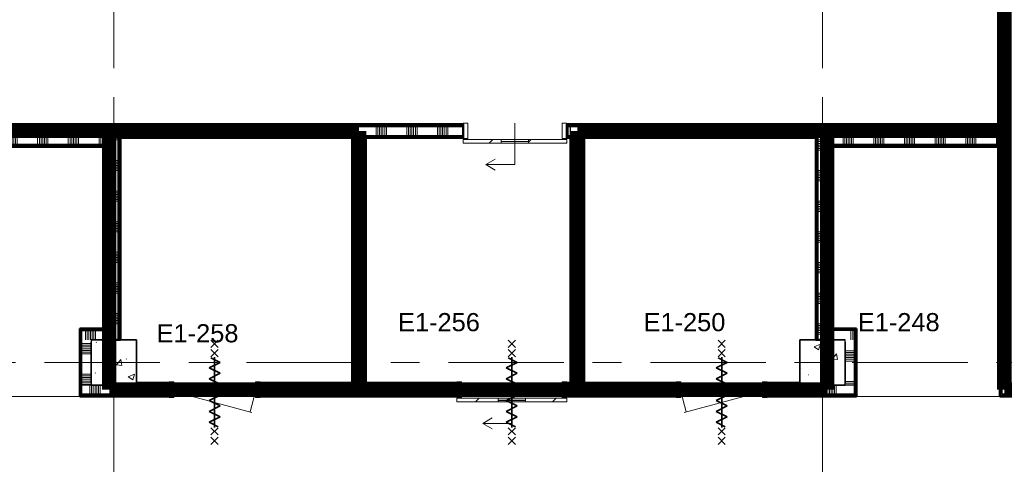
# Model space of a CAD drawing. Extents: x -3204 to 54657, y -2294 to 61632.
# Tile 11 of 65: x 22365 to 33200, y 6678 to 11575. Entities that reach past the tile are written whole.
import ezdxf

# ---------------------------------------------------------------- set-up
doc = ezdxf.new("R2010")
doc.units = 0
doc.header["$LTSCALE"] = 100
doc.linetypes.add('SCHEIDING_BRANDWEREND60', pattern=[3.2, 0.8, -1.6, 0.8])
doc.linetypes.add('stramien', pattern=[22.225, 12.7, -3.175, 3.175, -3.175])
for name, color, linetype, lineweight in [('00---0--FM-RUIMTENR', 7, 'Continuous', 18), ('BA20----_WANDEN', 14, 'Continuous', 50), ('BL$1A---_ALGEMEEN', 7, 'Continuous', 18), ('BL$7A---_STRAMIEN', 7, 'Continuous', 18), ('BL$8F---_HID-WAND', 7, 'Continuous', 18), ('BL20----_WANDEN', 7, 'Continuous', 25), ('BL28----_CONSTRUCTIES', 4, 'Continuous', 18), ('BL30----_BRANDSYMBOLEN', 14, 'Continuous', 35), ('BL30----_KOZIJNEN', 14, 'Continuous', 25), ('BL40----_BRANDWERENDESCHEIDING_60MIN', 84, 'SCHEIDING_BRANDWEREND60', 158)]:
    doc.layers.add(name, color=color, linetype=linetype, lineweight=lineweight)
doc.styles.add('Arial', font='arial.ttf', dxfattribs={"height": 200})
pattern_1 = [(50, (8878.4, 12805.1), (728.737, -63.756), [76.2, -838.2]), (355, (8878.4, 12805.1), (-140.972, 764.228), [60.96, -670.56]), (100.451, (8939.1, 12799.8), (587.77, 700.467), [64.76, -712.36]), (46.184, (8878.4, 13008.3), (1084.316, -168.17), [114.3, -1257.3]), (96.636, (8968.8, 12994.3), (949.61, 989.71), [97.14, -1068.54]), (351.184, (8878.4, 13008.3), (949.62, 989.7), [91.44, -1005.84]), (21, (8980, 12957.5), (606.458, -409.06), [76.2, -838.2]), (326, (8980, 12957.5), (247.208, 736.753), [60.96, -670.56]), (71.451, (9030.54, 12923.4), (853.668, 327.685), [64.76, -712.36]), (37.5, (8878.4, 12805.08), (12.3547, 338.22), [3.353, -659.079, 3.353, -677.367, -673.1]), (37.5, (8878.4, 12805.08), (12.3547, 338.22), [-1343.152, 3.353, -669.747]), (7.5, (8878.4, 12805.08), (267.279, 400.722), [3.353, -384.759, 3.353, -643.839, -256.54]), (7.5, (8878.4, 12805.08), (267.279, 400.722), [-1035.304, 3.353, -253.187]), (327.5, (8651.83, 12805.08), (542.3633, -22.9153), [3.353, -250.647, 3.353, -789.127, -1051.56]), (327.5, (8651.83, 12805.08), (542.3633, -22.9153), [-1046.48, 3.353, -1048.207]), (317.5, (8550.24, 12805.1), (592.517, 101.707), [3.353, -326.847, 3.353, -522.935, -746.76]), (317.5, (8550.24, 12805.1), (592.517, 101.707), [-856.488, 3.353, -743.407])]
pattern_2 = [(270, (22137.5, 10425), (500, -5e-12), []), (270, (22087.5, 10425), (500, -5e-12), []), (270, (22037.5, 10425), (500, -5e-12), []), (270, (21987.5, 10425), (500, -5e-12), [])]
pattern_3 = [(270, (37575, 7575), (500, 2e-12), []), (270, (37525, 7575), (500, 2e-12), []), (270, (37475, 7575), (500, 2e-12), []), (270, (37425, 7575), (500, 2e-12), [])]
pattern_4 = [(180, (33250, 10458), (-6e-14, -500), []), (180, (33250, 10508), (-6e-14, -500), []), (180, (33250, 10558), (-6e-14, -500), []), (180, (33250, 10608), (-6e-14, -500), [])]
pattern_5 = [(270, (27100, 7575), (500, 2e-12), []), (270, (27050, 7575), (500, 2e-12), []), (270, (27000, 7575), (500, 2e-12), []), (270, (26950, 7575), (500, 2e-12), [])]
pattern_6 = [(180, (23475, 9437.5), (-1e-12, -500), []), (180, (23475, 9487.5), (-1e-12, -500), []), (180, (23475, 9537.5), (-1e-12, -500), []), (180, (23475, 9587.5), (-1e-12, -500), [])]
pattern_7 = [(90, (23287.5, 8025), (-500, 3e-14), []), (90, (23337.5, 8025), (-500, 3e-14), []), (90, (23387.5, 8025), (-500, 3e-14), []), (90, (23437.5, 8025), (-500, 3e-14), [])]
pattern_8 = [(180, (23175, 13157.5), (-6e-14, -500), []), (180, (23175, 13207.5), (-6e-14, -500), []), (180, (23175, 13257.5), (-6e-14, -500), []), (180, (23175, 13307.5), (-6e-14, -500), [])]
pattern_9 = [(360, (31125, 9037.5), (2e-12, 500), []), (360, (31125, 8987.5), (2e-12, 500), []), (360, (31125, 8937.5), (2e-12, 500), []), (360, (31125, 8887.5), (2e-12, 500), [])]
pattern_10 = [(90, (31712.5, 8025), (-500, 3e-14), []), (90, (31762.5, 8025), (-500, 3e-14), []), (90, (31812.5, 8025), (-500, 3e-14), []), (90, (31862.5, 8025), (-500, 3e-14), [])]
pattern_11 = [(0, (31425, 12452.7), (0, 500), []), (0, (31425, 12402.7), (0, 500), []), (0, (31425, 12352.7), (0, 500), []), (0, (31425, 12302.7), (0, 500), [])]
pattern_12 = [(180, (26175, 9125), (-1e-12, -500), []), (180, (26175, 9175), (-1e-12, -500), []), (180, (26175, 9225), (-1e-12, -500), []), (180, (26175, 9275), (-1e-12, -500), [])]
pattern_13 = [(180, (28575, 9125), (-1e-12, -500), []), (180, (28575, 9175), (-1e-12, -500), []), (180, (28575, 9225), (-1e-12, -500), []), (180, (28575, 9275), (-1e-12, -500), [])]
pattern_14 = [(90, (27500, 10275), (-500, -3e-12), []), (90, (27550, 10275), (-500, -3e-12), []), (90, (27600, 10275), (-500, -3e-12), []), (90, (27650, 10275), (-500, -3e-12), [])]
pattern_15 = [(270, (32012.5, 10425), (500, 2e-12), []), (270, (31962.5, 10425), (500, 2e-12), []), (270, (31912.5, 10425), (500, 2e-12), []), (270, (31862.5, 10425), (500, 2e-12), [])]

# ---------------------------------------------------------------- blocks, each defined once
blk = doc.blocks.new('32_DR_AMC_s_enkele schuifdeur_V3 - 1140x2360_wbdbo60-2939377-1')
at = {"layer": 'BL$1A---_ALGEMEEN'}
h = blk.add_hatch(dxfattribs=at)
h.set_pattern_fill('FP_749', color=256, style=0, pattern_type=2)
h.set_pattern_definition([(225, (19261.6, -2455.08), (212.132, -212.132), [])])
h.paths.add_polyline_path([(895, 135), (475, 135), (475, 95), (895, 95)], flags=0)
h.paths.add_polyline_path([(175, 135), (-245, 135), (-245, 95), (175, 95)], flags=0)
at = {"layer": 'BL30----_KOZIJNEN', "lineweight": 18}
h = blk.add_hatch(dxfattribs=at)
h.set_pattern_fill('FP_750', color=256, style=0, pattern_type=2)
h.set_pattern_definition([(225, (19261.6, -2455.1), (500, -500), []), (225, (19091.6, -2455.1), (500, -500), []), (225, (19081.6, -2455.1), (500, -500), []), (225, (19071.6, -2455.1), (500, -500), []), (225, (19061.6, -2455.1), (500, -500), []), (225, (19051.6, -2455.1), (500, -500), []), (225, (19041.6, -2455.1), (500, -500), []), (225, (19031.6, -2455.1), (500, -500), [])])
h.paths.add_polyline_path([(895, 85), (845, 85), (845, -85), (895, -85)], flags=0)
h.paths.add_polyline_path([(-195, 85), (-245, 85), (-245, -85), (-195, -85)], flags=0)
at = {"layer": 'BL$1A---_ALGEMEEN'}
for p, q in [((325, -85), (325, 371)), ((325, 371), (645, 371)), ((645, 371), (541, 431)), ((645, 371), (541, 311))]:
    blk.add_line(p, q, dxfattribs=at)
at = {"layer": 'BL30----_KOZIJNEN', "lineweight": 18}
for p, q in [((175, 135), (-245, 135)), ((-245, 135), (-245, 95)), ((175, 95), (175, 135)), ((175, 135), (475, 135)), ((475, 118), (175, 118)), ((175, 118), (175, 115)), ((175, 115), (475, 115)), ((895, 135), (475, 135)), ((475, 135), (475, 95)), ((475, 115), (475, 118)), ((895, 95), (895, 135)), ((-245, 95), (175, 95)), ((-245, 85), (-245, -85)), ((-195, 85), (-245, 85)), ((-195, -85), (-195, 85)), ((475, 95), (175, 95)), ((475, 95), (895, 95)), ((895, 85), (845, 85)), ((845, 85), (845, -85)), ((895, -85), (895, 85)), ((-245, -85), (-195, -85)), ((845, -85), (895, -85))]:
    blk.add_line(p, q, dxfattribs=at)
blk = doc.blocks.new('32_DR_AMC_s_enkele schuifdeur_V3 - 1210x2360_wbdbo60-2939378-1')
at = {"layer": 'BL30----_BRANDSYMBOLEN', "lineweight": 18}
h = blk.add_hatch(dxfattribs=at)
h.set_pattern_fill('FP_751', color=256, style=0, pattern_type=2)
h.set_pattern_definition([(225, (19226.6, -5305.08), (212.132, -212.132), [])])
h.paths.add_polyline_path([(475, 135), (475, 95), (930, 95), (930, 135)], flags=0)
h.paths.add_polyline_path([(-280, 135), (-280, 95), (175, 95), (175, 135)], flags=0)
at = {"layer": 'BL$1A---_ALGEMEEN'}
for p, q in [((325, -85), (325, 371)), ((325, 371), (645, 371)), ((645, 371), (541, 431)), ((645, 371), (541, 311))]:
    blk.add_line(p, q, dxfattribs=at)
at = {"layer": 'BL30----_BRANDSYMBOLEN'}
for p, q in [((285, 604), (365, 524)), ((365, 604), (285, 524)), ((365, 499), (285, 419)), ((285, 499), (365, 419)), ((265, 299), (385, 359)), ((385, 359), (285, 409)), ((325, 416), (325, -359)), ((325, 416), (325, -359)), ((385, 239), (265, 299)), ((265, 179), (385, 239)), ((385, 119), (265, 179)), ((265, 59), (385, 119)), ((385, -1), (265, 59)), ((265, -61), (385, -1)), ((385, -121), (265, -61)), ((265, -181), (385, -121)), ((385, -241), (265, -181)), ((265, -301), (385, -241)), ((365, -351), (265, -301)), ((285, -361), (365, -441)), ((365, -361), (285, -441)), ((285, -466), (365, -546)), ((365, -466), (285, -546))]:
    blk.add_line(p, q, dxfattribs=at)
at = {"layer": 'BL30----_KOZIJNEN', "lineweight": 18}
for p, q in [((175, 135), (-280, 135)), ((-280, 135), (-280, 95)), ((175, 95), (175, 135)), ((175, 135), (475, 135)), ((475, 118), (175, 118)), ((175, 118), (175, 115)), ((175, 115), (475, 115)), ((930, 135), (475, 135)), ((475, 135), (475, 95)), ((475, 115), (475, 118)), ((930, 95), (930, 135)), ((-280, 95), (175, 95)), ((-280, 85), (-280, -85)), ((-230, 85), (-280, 85)), ((-230, -85), (-230, 85)), ((475, 95), (175, 95)), ((475, 95), (930, 95)), ((930, 85), (880, 85)), ((880, 85), (880, -85)), ((930, -85), (930, 85)), ((-280, -85), (-230, -85)), ((880, -85), (930, -85))]:
    blk.add_line(p, q, dxfattribs=at)
blk = doc.blocks.new('32_DR_AMC_s_enkele deur_R_dt3 - 1000x2360 2_wbdbo60-V185-1')
at = {"layer": 'BL30----_KOZIJNEN', "lineweight": 18}
h = blk.add_hatch(dxfattribs=at)
h.set_pattern_fill('FP_753', color=256, style=0, pattern_type=2)
h.set_pattern_definition([(225, (21211.6, -5305.1), (500, -500), []), (225, (21041.6, -5305.1), (500, -500), []), (225, (21031.6, -5305.1), (500, -500), []), (225, (21021.6, -5305.1), (500, -500), []), (225, (21011.6, -5305.1), (500, -500), []), (225, (21001.6, -5305.1), (500, -500), []), (225, (20991.6, -5305.1), (500, -500), []), (225, (20981.6, -5305.1), (500, -500), [])])
h.paths.add_polyline_path([(500, 85), (450, 85), (450, -85), (500, -85)], flags=0)
h.paths.add_polyline_path([(-500, 85), (-500, -85), (-450, -85), (-450, 85)], flags=0)
h = blk.add_hatch(dxfattribs=at)
h.set_pattern_fill('FP_752', color=256, style=0, pattern_type=2)
h.set_pattern_definition([(225, (21211.6, -5305.08), (212.132, -212.132), [])])
h.paths.add_polyline_path([(450, 20), (-450, 20), (-450, -20), (450, -20)], flags=0)
at = {"layer": 'BL30----_BRANDSYMBOLEN'}
for p, q in [((-40, 604), (40, 524)), ((40, 604), (-40, 524)), ((40, 499), (-40, 419)), ((-40, 499), (40, 419)), ((-60, 299), (60, 359)), ((60, 359), (-40, 409)), ((0, 416), (0, -359)), ((0, 416), (0, -359)), ((60, 239), (-60, 299)), ((-60, 179), (60, 239)), ((60, 119), (-60, 179)), ((-60, 59), (60, 119)), ((60, -1), (-60, 59)), ((-60, -61), (60, -1)), ((60, -121), (-60, -61)), ((-60, -181), (60, -121)), ((60, -241), (-60, -181)), ((-60, -301), (60, -241)), ((40, -351), (-60, -301)), ((-40, -361), (40, -441)), ((40, -361), (-40, -441)), ((-40, -466), (40, -546)), ((40, -466), (-40, -546))]:
    blk.add_line(p, q, dxfattribs=at)
at = {"layer": 'BL30----_KOZIJNEN', "lineweight": 18}
for p, q in [((-450, 20), (414, 251)), ((450, 20), (390, 245)), ((-450, 85), (-500, 85)), ((-500, 85), (-500, -85)), ((-450, -85), (-450, 85)), ((450, 20), (-450, 20)), ((-450, 20), (-450, -20)), ((500, 85), (450, 85)), ((450, 85), (450, -85)), ((450, -20), (450, 20)), ((500, -85), (500, 85)), ((-500, -85), (-450, -85)), ((-450, -20), (450, -20)), ((450, -85), (500, -85))]:
    blk.add_line(p, q, dxfattribs=at)
blk = doc.blocks.new('32_DR_AMC_s_enkele deur_L_dt3 - 1000x2360_wbdbo60-V186-1')
at = {"layer": 'BL30----_KOZIJNEN', "lineweight": 18}
h = blk.add_hatch(dxfattribs=at)
h.set_pattern_fill('FP_754', color=256, style=0, pattern_type=2)
h.set_pattern_definition([(225, (15631.6, -5305.08), (212.132, -212.132), [])])
h.paths.add_polyline_path([(-450, 20), (-450, -20), (450, -20), (450, 20)], flags=0)
at = {"layer": 'BL30----_BRANDSYMBOLEN'}
for p, q in [((-40, 604), (40, 524)), ((40, 604), (-40, 524)), ((40, 499), (-40, 419)), ((-40, 499), (40, 419)), ((-60, 299), (60, 359)), ((60, 359), (-40, 409)), ((0, 416), (0, -359)), ((0, 416), (0, -359)), ((60, 239), (-60, 299)), ((-60, 179), (60, 239)), ((60, 119), (-60, 179)), ((-60, 59), (60, 119)), ((60, -1), (-60, 59)), ((-60, -61), (60, -1)), ((60, -121), (-60, -61)), ((-60, -181), (60, -121)), ((60, -241), (-60, -181)), ((-60, -301), (60, -241)), ((40, -351), (-60, -301)), ((-40, -361), (40, -441)), ((40, -361), (-40, -441)), ((-40, -466), (40, -546)), ((40, -466), (-40, -546))]:
    blk.add_line(p, q, dxfattribs=at)
at = {"layer": 'BL30----_KOZIJNEN', "lineweight": 18}
for p, q in [((-450, 20), (-390, 245)), ((450, 20), (-409, 250)), ((-450, 85), (-500, 85)), ((-500, 85), (-500, -85)), ((-450, -85), (-450, 85)), ((450, 20), (-450, 20)), ((-450, 20), (-450, -20)), ((500, 85), (450, 85)), ((450, 85), (450, -85)), ((450, -20), (450, 20)), ((500, -85), (500, 85)), ((-500, -85), (-450, -85)), ((-450, -20), (450, -20)), ((450, -85), (500, -85))]:
    blk.add_line(p, q, dxfattribs=at)

msp = doc.modelspace()

# ---------------------------------------------------------------- hatches: boundary and pattern name
at = {"layer": 'BA20----_WANDEN', "lineweight": 18}
h = msp.add_hatch(dxfattribs=at)
h.set_pattern_fill('FP_496', color=256, angle=90, style=0, pattern_type=2)
h.set_pattern_definition(pattern_4)
h.paths.add_polyline_path([(33162.5, 7437.5), (33162.5, 10200), (33150, 10200), (33150, 7437.5)], flags=0)
h.paths.add_polyline_path([(33162.5, 10412.5), (33162.5, 11575), (33150, 11575), (33150, 10412.5)], flags=0)
h.paths.add_polyline_path([(33162.5, 12875), (33162.5, 12941), (33150, 12941), (33150, 12875)], flags=0)
h = msp.add_hatch(dxfattribs=at)
h.set_pattern_fill('FP_496', color=256, angle=90, style=0, pattern_type=2)
h.set_pattern_definition(pattern_4)
h.paths.add_polyline_path([(33162.5, 7450), (33175, 7450), (33175, 10200), (33162.5, 10200), (33162.5, 7575)], flags=0)
h.paths.add_polyline_path([(33162.5, 10400), (33175, 10400), (33175, 11575), (33162.5, 11575), (33162.5, 10412.5)], flags=0)
h.paths.add_polyline_path([(33175, 12875), (33175, 12941), (33162.5, 12941), (33162.5, 12875)], flags=0)
h = msp.add_hatch(dxfattribs=at)
h.set_pattern_fill('FP_497', color=256, angle=90, style=0, pattern_type=2)
h.set_pattern_definition([(180, (33250, 10258), (-2e-12, -337.5), []), (180, (33250, 10276.75), (-2e-12, -337.5), []), (180, (33250, 10295.5), (-2e-12, -337.5), []), (180, (33250, 10314.25), (-2e-12, -337.5), []), (180, (33250, 10333), (-2e-12, -337.5), []), (180, (33250, 10351.75), (-2e-12, -337.5), []), (180, (33250, 10370.5), (-2e-12, -337.5), [])])
h.paths.add_polyline_path([(33225, 7550), (33225, 11575), (33175, 11575), (33175, 7550)], flags=0)
h.paths.add_polyline_path([(33225, 12875), (33225, 12941), (33175, 12941), (33175, 12875)], flags=0)
h = msp.add_hatch(dxfattribs=at)
h.set_pattern_fill('FP_454', color=256, angle=-270, style=0, pattern_type=2)
h.set_pattern_definition(pattern_2)
h.paths.add_polyline_path([(23325, 10400), (23337.5, 10400), (23337.5, 10412.5), (21587.5, 10412.5), (21587.5, 10400), (23285.5, 10400)], flags=0)
h = msp.add_hatch(dxfattribs=at)
h.set_pattern_fill('FP_454', color=256, angle=-270, style=0, pattern_type=2)
h.set_pattern_definition(pattern_2)
h.paths.add_polyline_path([(22471.8, 10412.5), (23325, 10412.5), (23325, 10425), (21600, 10425), (21600, 10412.5), (21929.3, 10412.5)], flags=0)
h = msp.add_hatch(dxfattribs=at)
h.set_pattern_fill('FP_502', color=256, angle=90, style=0, pattern_type=2)
h.set_pattern_definition(pattern_6)
h.paths.add_polyline_path([(23325, 8050), (23337.5, 8050), (23337.5, 10200), (23325, 10200), (23325, 8093.1)], flags=0)
h.paths.add_polyline_path([(23337.5, 10412.5), (23337.5, 10425), (23325, 10425), (23325, 10412.5)], flags=0)
h = msp.add_hatch(dxfattribs=at)
h.set_pattern_fill('FP_518', color=256, angle=90, style=0, pattern_type=2)
h.set_pattern_definition(pattern_14)
h.paths.add_polyline_path([(23337.5, 10412.5), (27245, 10412.5), (27245, 10425), (23337.5, 10425)], flags=0)
h.paths.add_polyline_path([(28385, 10412.5), (31262.5, 10412.5), (31262.5, 10425), (28385, 10425)], flags=0)
h = msp.add_hatch(dxfattribs=at)
h.set_pattern_fill('FP_502', color=256, angle=90, style=0, pattern_type=2)
h.set_pattern_definition(pattern_6)
h.paths.add_polyline_path([(23337.5, 8050), (23350, 8050), (23350, 10200), (23337.5, 10200), (23337.5, 8093.1)], flags=0)
h.paths.add_polyline_path([(23350, 10400), (23350, 10412.5), (23337.5, 10412.5), (23337.5, 10400)], flags=0)
h = msp.add_hatch(dxfattribs=at)
h.set_pattern_fill('FP_518', color=256, angle=90, style=0, pattern_type=2)
h.set_pattern_definition(pattern_14)
h.paths.add_polyline_path([(23350, 10400), (27245, 10400), (27245, 10412.5), (23350, 10412.5)], flags=0)
h.paths.add_polyline_path([(28385, 10400), (31250, 10400), (31250, 10412.5), (28385, 10412.5)], flags=0)
h = msp.add_hatch(dxfattribs=at)
h.set_pattern_fill('FP_508', color=256, angle=90, style=0, pattern_type=2)
h.set_pattern_definition(pattern_9)
h.paths.add_polyline_path([(31262.5, 8050), (31262.5, 10200), (31250, 10200), (31250, 8050)], flags=0)
h.paths.add_polyline_path([(31262.5, 10400), (31262.5, 10412.5), (31250, 10412.5), (31250, 10400)], flags=0)
h = msp.add_hatch(dxfattribs=at)
h.set_pattern_fill('FP_508', color=256, angle=90, style=0, pattern_type=2)
h.set_pattern_definition(pattern_9)
h.paths.add_polyline_path([(31275, 8050), (31275, 10200), (31262.5, 10200), (31262.5, 8050)], flags=0)
h.paths.add_polyline_path([(31275, 10412.5), (31275, 10425), (31262.5, 10425), (31262.5, 10412.5)], flags=0)
h = msp.add_hatch(dxfattribs=at)
h.set_pattern_fill('FP_530', color=256, angle=-270, style=0, pattern_type=2)
h.set_pattern_definition(pattern_15)
h.paths.add_polyline_path([(33162.5, 10400), (33162.5, 10412.5), (31262.5, 10412.5), (31262.5, 10400), (33150, 10400)], flags=0)
h = msp.add_hatch(dxfattribs=at)
h.set_pattern_fill('FP_530', color=256, angle=-270, style=0, pattern_type=2)
h.set_pattern_definition(pattern_15)
h.paths.add_polyline_path([(33150, 10412.5), (33150, 10425), (31275, 10425), (31275, 10412.5), (32236.4, 10412.5)], flags=0)
h = msp.add_hatch(dxfattribs=at)
h.set_pattern_fill('FP_455', color=256, angle=-270, style=0, pattern_type=2)
h.set_pattern_definition([(270, (22337.5, 10425), (337.5, -4e-12), []), (270, (22318.75, 10425), (337.5, -4e-12), []), (270, (22300, 10425), (337.5, -4e-12), []), (270, (22281.25, 10425), (337.5, -4e-12), []), (270, (22262.5, 10425), (337.5, -4e-12), []), (270, (22243.75, 10425), (337.5, -4e-12), []), (270, (22225, 10425), (337.5, -4e-12), [])])
h.paths.add_polyline_path([(23325, 10200), (23350, 10200), (23350, 10400), (21575, 10400), (21575, 10200), (23285.5, 10200)], flags=0)
h = msp.add_hatch(dxfattribs=at)
h.set_pattern_fill('FP_503', color=256, angle=90, style=0, pattern_type=2)
h.set_pattern_definition([(180, (23475, 9237.5), (-9e-13, -337.5), []), (180, (23475, 9256.25), (-9e-13, -337.5), []), (180, (23475, 9275), (-9e-13, -337.5), []), (180, (23475, 9293.75), (-9e-13, -337.5), []), (180, (23475, 9312.5), (-9e-13, -337.5), []), (180, (23475, 9331.25), (-9e-13, -337.5), []), (180, (23475, 9350), (-9e-13, -337.5), [])])
h.paths.add_polyline_path([(23450, 8050), (23450, 10400), (23350, 10400), (23350, 8050)], flags=0)
h = msp.add_hatch(dxfattribs=at)
h.set_pattern_fill('FP_519', color=256, angle=90, style=0, pattern_type=2)
h.set_pattern_definition([(90, (27300, 10275), (-337.5, 3e-12), []), (90, (27318.75, 10275), (-337.5, 3e-12), []), (90, (27337.5, 10275), (-337.5, 3e-12), []), (90, (27356.25, 10275), (-337.5, 3e-12), []), (90, (27375, 10275), (-337.5, 3e-12), []), (90, (27393.75, 10275), (-337.5, 3e-12), []), (90, (27412.5, 10275), (-337.5, 3e-12), [])])
h.paths.add_polyline_path([(23450, 10300), (27245, 10300), (27245, 10400), (23450, 10400)], flags=0)
h.paths.add_polyline_path([(28385, 10300), (31150, 10300), (31150, 10400), (28385, 10400)], flags=0)
h = msp.add_hatch(dxfattribs=at)
h.set_pattern_fill('FP_502', color=256, angle=90, style=0, pattern_type=2)
h.set_pattern_definition(pattern_6)
h.paths.add_polyline_path([(23450, 8050), (23462.5, 8050), (23462.5, 10300), (23450, 10300), (23450, 8093.1)], flags=0)
h = msp.add_hatch(dxfattribs=at)
h.set_pattern_fill('FP_518', color=256, angle=90, style=0, pattern_type=2)
h.set_pattern_definition(pattern_14)
h.paths.add_polyline_path([(23462.5, 10287.5), (26050, 10287.5), (26050, 10300), (23462.5, 10300)], flags=0)
h.paths.add_polyline_path([(26150, 10287.5), (27245, 10287.5), (27245, 10300), (26150, 10300)], flags=0)
h.paths.add_polyline_path([(28385, 10287.5), (28450, 10287.5), (28450, 10300), (28385, 10300)], flags=0)
h.paths.add_polyline_path([(28562.5, 10287.5), (31137.5, 10287.5), (31137.5, 10300), (28550, 10300), (28550, 10287.5)], flags=0)
h = msp.add_hatch(dxfattribs=at)
h.set_pattern_fill('FP_515', color=256, angle=90, style=0, pattern_type=2)
h.set_pattern_definition([(180, (26175, 8925), (-7e-13, -337.5), []), (180, (26175, 8943.75), (-7e-13, -337.5), []), (180, (26175, 8962.5), (-7e-13, -337.5), []), (180, (26175, 8981.25), (-7e-13, -337.5), []), (180, (26175, 9000), (-7e-13, -337.5), []), (180, (26175, 9018.75), (-7e-13, -337.5), []), (180, (26175, 9037.5), (-7e-13, -337.5), [])])
h.paths.add_polyline_path([(26050, 7550), (26150, 7550), (26150, 10300), (26050, 10300), (26050, 7562.5)], flags=0)
h = msp.add_hatch(dxfattribs=at)
h.set_pattern_fill('FP_517', color=256, angle=90, style=0, pattern_type=2)
h.set_pattern_definition([(180, (28575, 8925), (-7e-13, -337.5), []), (180, (28575, 8943.75), (-7e-13, -337.5), []), (180, (28575, 8962.5), (-7e-13, -337.5), []), (180, (28575, 8981.25), (-7e-13, -337.5), []), (180, (28575, 9000), (-7e-13, -337.5), []), (180, (28575, 9018.75), (-7e-13, -337.5), []), (180, (28575, 9037.5), (-7e-13, -337.5), [])])
h.paths.add_polyline_path([(28550, 7550), (28550, 10300), (28450, 10300), (28450, 7550)], flags=0)
h = msp.add_hatch(dxfattribs=at)
h.set_pattern_fill('FP_508', color=256, angle=90, style=0, pattern_type=2)
h.set_pattern_definition(pattern_9)
h.paths.add_polyline_path([(31137.5, 8050), (31150, 8050), (31150, 10300), (31137.5, 10300), (31137.5, 8093.1)], flags=0)
h = msp.add_hatch(dxfattribs=at)
h.set_pattern_fill('FP_509', color=256, angle=90, style=0, pattern_type=2)
h.set_pattern_definition([(360, (31125, 9237.5), (1e-12, 337.5), []), (360, (31125, 9218.75), (1e-12, 337.5), []), (360, (31125, 9200), (1e-12, 337.5), []), (360, (31125, 9181.25), (1e-12, 337.5), []), (360, (31125, 9162.5), (1e-12, 337.5), []), (360, (31125, 9143.75), (1e-12, 337.5), []), (360, (31125, 9125), (1e-12, 337.5), [])])
h.paths.add_polyline_path([(31151.4, 8050), (31250, 8050), (31250, 10400), (31150, 10400), (31150, 8050)], flags=0)
h = msp.add_hatch(dxfattribs=at)
h.set_pattern_fill('FP_531', color=256, angle=-270, style=0, pattern_type=2)
h.set_pattern_definition([(270, (32212.5, 10425), (337.5, 1e-12), []), (270, (32193.75, 10425), (337.5, 1e-12), []), (270, (32175, 10425), (337.5, 1e-12), []), (270, (32156.25, 10425), (337.5, 1e-12), []), (270, (32137.5, 10425), (337.5, 1e-12), []), (270, (32118.75, 10425), (337.5, 1e-12), []), (270, (32100, 10425), (337.5, 1e-12), [])])
h.paths.add_polyline_path([(33175, 10200), (33175, 10400), (31250, 10400), (31250, 10200), (33162.5, 10200)], flags=0)
h = msp.add_hatch(dxfattribs=at)
h.set_pattern_fill('FP_454', color=256, angle=-270, style=0, pattern_type=2)
h.set_pattern_definition(pattern_2)
h.paths.add_polyline_path([(22471.8, 10187.5), (23325, 10187.5), (23325, 10200), (21425, 10200), (21425, 10187.5), (21929.3, 10187.5)], flags=0)
h = msp.add_hatch(dxfattribs=at)
h.set_pattern_fill('FP_454', color=256, angle=-270, style=0, pattern_type=2)
h.set_pattern_definition(pattern_2)
h.paths.add_polyline_path([(23325, 10175), (23325, 10187.5), (21425, 10187.5), (21425, 10175), (23014.3, 10175)], flags=0)
h = msp.add_hatch(dxfattribs=at)
h.set_pattern_fill('FP_502', color=256, angle=90, style=0, pattern_type=2)
h.set_pattern_definition(pattern_6)
h.paths.add_polyline_path([(23462.5, 8050), (23475, 8050), (23475, 10287.5), (23462.5, 10287.5), (23462.5, 8093.1)], flags=0)
h = msp.add_hatch(dxfattribs=at)
h.set_pattern_fill('FP_518', color=256, angle=90, style=0, pattern_type=2)
h.set_pattern_definition(pattern_14)
h.paths.add_polyline_path([(23475, 10275), (26050, 10275), (26050, 10287.5), (23475, 10287.5)], flags=0)
h.paths.add_polyline_path([(26162.5, 10275), (27245, 10275), (27245, 10287.5), (26162.5, 10287.5)], flags=0)
h.paths.add_polyline_path([(28385, 10275), (28450, 10275), (28450, 10287.5), (28385, 10287.5)], flags=0)
h.paths.add_polyline_path([(28562.5, 10275), (31125, 10275), (31125, 10287.5), (28562.5, 10287.5)], flags=0)
h = msp.add_hatch(dxfattribs=at)
h.set_pattern_fill('FP_514', color=256, angle=90, style=0, pattern_type=2)
h.set_pattern_definition(pattern_12)
h.paths.add_polyline_path([(26037.5, 7575), (26037.5, 10275), (26025, 10275), (26025, 7575)], flags=0)
h = msp.add_hatch(dxfattribs=at)
h.set_pattern_fill('FP_514', color=256, angle=90, style=0, pattern_type=2)
h.set_pattern_definition(pattern_12)
h.paths.add_polyline_path([(26050, 7562.5), (26050, 10275), (26037.5, 10275), (26037.5, 7562.5)], flags=0)
h = msp.add_hatch(dxfattribs=at)
h.set_pattern_fill('FP_514', color=256, angle=90, style=0, pattern_type=2)
h.set_pattern_definition(pattern_12)
h.paths.add_polyline_path([(26162.5, 7575), (26162.5, 10287.5), (26150, 10287.5), (26150, 7575)], flags=0)
h = msp.add_hatch(dxfattribs=at)
h.set_pattern_fill('FP_514', color=256, angle=90, style=0, pattern_type=2)
h.set_pattern_definition(pattern_12)
h.paths.add_polyline_path([(26175, 7575), (26175, 10275), (26162.5, 10275), (26162.5, 7575)], flags=0)
h = msp.add_hatch(dxfattribs=at)
h.set_pattern_fill('FP_516', color=256, angle=90, style=0, pattern_type=2)
h.set_pattern_definition(pattern_13)
h.paths.add_polyline_path([(28437.5, 7575), (28437.5, 10275), (28425, 10275), (28425, 7575)], flags=0)
h = msp.add_hatch(dxfattribs=at)
h.set_pattern_fill('FP_516', color=256, angle=90, style=0, pattern_type=2)
h.set_pattern_definition(pattern_13)
h.paths.add_polyline_path([(28450, 7562.5), (28450, 10275), (28437.5, 10275), (28437.5, 7562.5)], flags=0)
h = msp.add_hatch(dxfattribs=at)
h.set_pattern_fill('FP_516', color=256, angle=90, style=0, pattern_type=2)
h.set_pattern_definition(pattern_13)
h.paths.add_polyline_path([(28562.5, 7575), (28562.5, 10287.5), (28550, 10287.5), (28550, 7575)], flags=0)
h = msp.add_hatch(dxfattribs=at)
h.set_pattern_fill('FP_516', color=256, angle=90, style=0, pattern_type=2)
h.set_pattern_definition(pattern_13)
h.paths.add_polyline_path([(28562.5, 7575), (28575, 7575), (28575, 10275), (28562.5, 10275), (28562.5, 8093.1)], flags=0)
h = msp.add_hatch(dxfattribs=at)
h.set_pattern_fill('FP_508', color=256, angle=90, style=0, pattern_type=2)
h.set_pattern_definition(pattern_9)
h.paths.add_polyline_path([(31125, 8050), (31137.5, 8050), (31137.5, 10287.5), (31125, 10287.5), (31125, 8093.1)], flags=0)
h = msp.add_hatch(dxfattribs=at)
h.set_pattern_fill('FP_530', color=256, angle=-270, style=0, pattern_type=2)
h.set_pattern_definition(pattern_15)
h.paths.add_polyline_path([(31275, 10187.5), (33150, 10187.5), (33150, 10200), (31275, 10200)], flags=0)
h = msp.add_hatch(dxfattribs=at)
h.set_pattern_fill('FP_530', color=256, angle=-270, style=0, pattern_type=2)
h.set_pattern_definition(pattern_15)
h.paths.add_polyline_path([(33150, 10175), (33150, 10187.5), (31275, 10187.5), (31275, 10175), (32236.4, 10175)], flags=0)
h = msp.add_hatch(dxfattribs=at)
h.set_pattern_fill('FP_504', color=256, angle=90, style=0, pattern_type=2)
h.set_pattern_definition(pattern_7)
h.paths.add_polyline_path([(23325, 8162.5), (23325, 8175), (23025, 8175), (23025, 8162.5), (23037.5, 8162.5)], flags=0)
h = msp.add_hatch(dxfattribs=at)
h.set_pattern_fill('FP_506', color=256, angle=90, style=0, pattern_type=2)
h.set_pattern_definition(pattern_8)
h.paths.add_polyline_path([(23037.5, 7437.5), (23037.5, 8162.5), (23025, 8162.5), (23025, 7437.5)], flags=0)
h = msp.add_hatch(dxfattribs=at)
h.set_pattern_fill('FP_504', color=256, angle=90, style=0, pattern_type=2)
h.set_pattern_definition(pattern_7)
h.paths.add_polyline_path([(23325, 8150), (23325, 8162.5), (23037.5, 8162.5), (23037.5, 8150), (23050, 8150)], flags=0)
h = msp.add_hatch(dxfattribs=at)
h.set_pattern_fill('FP_506', color=256, angle=90, style=0, pattern_type=2)
h.set_pattern_definition(pattern_8)
h.paths.add_polyline_path([(23037.5, 7450), (23050, 7450), (23050, 8150), (23037.5, 8150), (23037.5, 7493.8)], flags=0)
h = msp.add_hatch(dxfattribs=at)
h.set_pattern_fill('FP_505', color=256, angle=90, style=0, pattern_type=2)
h.set_pattern_definition([(90, (23087.5, 8025), (-337.5, 2e-14), []), (90, (23106.25, 8025), (-337.5, 2e-14), []), (90, (23125, 8025), (-337.5, 2e-14), []), (90, (23143.75, 8025), (-337.5, 2e-14), []), (90, (23162.5, 8025), (-337.5, 2e-14), []), (90, (23181.25, 8025), (-337.5, 2e-14), []), (90, (23200, 8025), (-337.5, 2e-14), [])])
h.paths.add_polyline_path([(23050, 8050), (23325, 8050), (23325, 8150), (23050, 8150), (23050, 8093.1)], flags=0)
h = msp.add_hatch(dxfattribs=at)
h.set_pattern_fill('FP_510', color=256, angle=90, style=0, pattern_type=2)
h.set_pattern_definition(pattern_10)
h.paths.add_polyline_path([(31562.5, 8162.5), (31575, 8162.5), (31575, 8175), (31275, 8175), (31275, 8162.5)], flags=0)
h = msp.add_hatch(dxfattribs=at)
h.set_pattern_fill('FP_510', color=256, angle=90, style=0, pattern_type=2)
h.set_pattern_definition(pattern_10)
h.paths.add_polyline_path([(31550, 8150), (31562.5, 8150), (31562.5, 8162.5), (31275, 8162.5), (31275, 8150)], flags=0)
h = msp.add_hatch(dxfattribs=at)
h.set_pattern_fill('FP_511', color=256, angle=90, style=0, pattern_type=2)
h.set_pattern_definition([(90, (31512.5, 8025), (-337.5, 2e-14), []), (90, (31531.25, 8025), (-337.5, 2e-14), []), (90, (31550, 8025), (-337.5, 2e-14), []), (90, (31568.75, 8025), (-337.5, 2e-14), []), (90, (31587.5, 8025), (-337.5, 2e-14), []), (90, (31606.25, 8025), (-337.5, 2e-14), []), (90, (31625, 8025), (-337.5, 2e-14), [])])
h.paths.add_polyline_path([(31450, 8050), (31550, 8050), (31550, 8150), (31275, 8150), (31275, 8050)], flags=0)
h = msp.add_hatch(dxfattribs=at)
h.set_pattern_fill('FP_512', color=256, angle=90, style=0, pattern_type=2)
h.set_pattern_definition(pattern_11)
h.paths.add_polyline_path([(31562.5, 7450), (31562.5, 8150), (31550, 8150), (31550, 7450)], flags=0)
h = msp.add_hatch(dxfattribs=at)
h.set_pattern_fill('FP_512', color=256, angle=90, style=0, pattern_type=2)
h.set_pattern_definition(pattern_11)
h.paths.add_polyline_path([(31562.5, 7437.5), (31575, 7437.5), (31575, 8162.5), (31562.5, 8162.5), (31562.5, 7450)], flags=0)
h = msp.add_hatch(dxfattribs=at)
h.set_pattern_fill('FP_507', color=256, angle=90, style=0, pattern_type=2)
h.set_pattern_definition([(180, (23175, 12957.48), (-4e-14, -337.5), []), (180, (23175, 12976.23), (-4e-14, -337.5), []), (180, (23175, 12994.98), (-4e-14, -337.5), []), (180, (23175, 13013.73), (-4e-14, -337.5), []), (180, (23175, 13032.48), (-4e-14, -337.5), []), (180, (23175, 13051.23), (-4e-14, -337.5), []), (180, (23175, 13069.98), (-4e-14, -337.5), [])])
h.paths.add_polyline_path([(23050, 7550), (23150, 7550), (23150, 8050), (23050, 8050), (23050, 7575)], flags=0)
h = msp.add_hatch(dxfattribs=at)
h.set_pattern_fill('FP_513', color=256, angle=90, style=0, pattern_type=2)
h.set_pattern_definition([(0, (31425, 12652.68), (0, 337.5), []), (0, (31425, 12633.93), (0, 337.5), []), (0, (31425, 12615.18), (0, 337.5), []), (0, (31425, 12596.43), (0, 337.5), []), (0, (31425, 12577.68), (0, 337.5), []), (0, (31425, 12558.93), (0, 337.5), []), (0, (31425, 12540.18), (0, 337.5), [])])
h.paths.add_polyline_path([(31550, 7550), (31550, 8050), (31450, 8050), (31450, 7550)], flags=0)
h = msp.add_hatch(dxfattribs=at)
h.set_pattern_fill('FP_501', color=256, angle=-270, style=0, pattern_type=2)
h.set_pattern_definition([(270, (27300, 7575), (337.5, 1e-12), []), (270, (27281.25, 7575), (337.5, 1e-12), []), (270, (27262.5, 7575), (337.5, 1e-12), []), (270, (27243.75, 7575), (337.5, 1e-12), []), (270, (27225, 7575), (337.5, 1e-12), []), (270, (27206.25, 7575), (337.5, 1e-12), []), (270, (27187.5, 7575), (337.5, 1e-12), [])])
h.paths.add_polyline_path([(31550, 7450), (31550, 7550), (30590, 7550), (30590, 7450), (31151.4, 7450)], flags=0)
h.paths.add_polyline_path([(29590, 7450), (29590, 7550), (28385, 7550), (28385, 7450)], flags=0)
h.paths.add_polyline_path([(27175, 7450), (27175, 7550), (25010, 7550), (25010, 7450), (25726.6, 7450)], flags=0)
h.paths.add_polyline_path([(24010, 7450), (24010, 7550), (23050, 7550), (23050, 7450), (23556.7, 7450)], flags=0)
h = msp.add_hatch(dxfattribs=at)
h.set_pattern_fill('FP_500', color=256, angle=-270, style=0, pattern_type=2)
h.set_pattern_definition(pattern_5)
h.paths.add_polyline_path([(30950, 7562.5), (30950, 7575), (30590, 7575), (30590, 7562.5)], flags=0)
h.paths.add_polyline_path([(28550, 7562.5), (29590, 7562.5), (29590, 7575), (28550, 7575)], flags=0)
h.paths.add_polyline_path([(27175, 7562.5), (27175, 7575), (26150, 7575), (26150, 7562.5)], flags=0)
h.paths.add_polyline_path([(28385, 7562.5), (28437.5, 7562.5), (28437.5, 7575), (28385, 7575)], flags=0)
h.paths.add_polyline_path([(25010, 7562.5), (26037.5, 7562.5), (26037.5, 7575), (25010, 7575)], flags=0)
h.paths.add_polyline_path([(23650, 7562.5), (24010, 7562.5), (24010, 7575), (23650, 7575)], flags=0)
h = msp.add_hatch(dxfattribs=at)
h.set_pattern_fill('FP_500', color=256, angle=-270, style=0, pattern_type=2)
h.set_pattern_definition(pattern_5)
h.paths.add_polyline_path([(30590, 7550), (30950, 7550), (30950, 7562.5), (30590, 7562.5)], flags=0)
h.paths.add_polyline_path([(27175, 7550), (27175, 7562.5), (26150, 7562.5), (26150, 7550)], flags=0)
h.paths.add_polyline_path([(28385, 7550), (28450, 7550), (28450, 7562.5), (28385, 7562.5)], flags=0)
h.paths.add_polyline_path([(28550, 7550), (29590, 7550), (29590, 7562.5), (28550, 7562.5)], flags=0)
h.paths.add_polyline_path([(25726.6, 7550), (26050, 7550), (26050, 7562.5), (25010, 7562.5), (25010, 7550)], flags=0)
h.paths.add_polyline_path([(24010, 7550), (24010, 7562.5), (23650, 7562.5), (23650, 7550)], flags=0)
h = msp.add_hatch(dxfattribs=at)
h.set_pattern_fill('FP_479', color=256, angle=-270, style=0, pattern_type=2)
h.set_pattern_definition([(270, (37775, 7575), (337.5, 1e-12), []), (270, (37756.25, 7575), (337.5, 1e-12), []), (270, (37737.5, 7575), (337.5, 1e-12), []), (270, (37718.75, 7575), (337.5, 1e-12), []), (270, (37700, 7575), (337.5, 1e-12), []), (270, (37681.25, 7575), (337.5, 1e-12), []), (270, (37662.5, 7575), (337.5, 1e-12), [])])
h.paths.add_polyline_path([(42425, 7450), (42425, 7550), (40450, 7550), (40450, 7450), (42400, 7450)], flags=0)
h.paths.add_polyline_path([(39350, 7450), (39350, 7550), (33175, 7550), (33175, 7450), (38746.2, 7450)], flags=0)
h = msp.add_hatch(dxfattribs=at)
h.set_pattern_fill('FP_500', color=256, angle=-270, style=0, pattern_type=2)
h.set_pattern_definition(pattern_5)
h.paths.add_polyline_path([(31575, 7425), (31575, 7437.5), (30590, 7437.5), (30590, 7425), (31151.4, 7425)], flags=0)
h.paths.add_polyline_path([(29590, 7425), (29590, 7437.5), (28385, 7437.5), (28385, 7425)], flags=0)
h.paths.add_polyline_path([(27175, 7425), (27175, 7437.5), (25010, 7437.5), (25010, 7425), (25726.6, 7425)], flags=0)
h.paths.add_polyline_path([(23556.7, 7425), (24010, 7425), (24010, 7437.5), (23025, 7437.5), (23025, 7425)], flags=0)
h = msp.add_hatch(dxfattribs=at)
h.set_pattern_fill('FP_500', color=256, angle=-270, style=0, pattern_type=2)
h.set_pattern_definition(pattern_5)
h.paths.add_polyline_path([(30590, 7437.5), (31562.5, 7437.5), (31562.5, 7450), (30590, 7450)], flags=0)
h.paths.add_polyline_path([(29590, 7437.5), (29590, 7450), (28385, 7450), (28385, 7437.5)], flags=0)
h.paths.add_polyline_path([(27175, 7437.5), (27175, 7450), (25010, 7450), (25010, 7437.5), (25726.6, 7437.5)], flags=0)
h.paths.add_polyline_path([(23037.5, 7437.5), (24010, 7437.5), (24010, 7450), (23037.5, 7450)], flags=0)
h = msp.add_hatch(dxfattribs=at)
h.set_pattern_fill('FP_478', color=256, angle=-270, style=0, pattern_type=2)
h.set_pattern_definition(pattern_3)
h.paths.add_polyline_path([(42400, 7425), (42537.5, 7425), (42537.5, 7437.5), (40450, 7437.5), (40450, 7425), (42001, 7425)], flags=0)
h.paths.add_polyline_path([(39350, 7425), (39350, 7437.5), (33150, 7437.5), (33150, 7425), (38746.2, 7425)], flags=0)
h = msp.add_hatch(dxfattribs=at)
h.set_pattern_fill('FP_478', color=256, angle=-270, style=0, pattern_type=2)
h.set_pattern_definition(pattern_3)
h.paths.add_polyline_path([(42400, 7437.5), (42525, 7437.5), (42525, 7450), (40450, 7450), (40450, 7437.5), (42001, 7437.5)], flags=0)
h.paths.add_polyline_path([(38746.2, 7437.5), (39350, 7437.5), (39350, 7450), (33162.5, 7450), (33162.5, 7437.5), (34406.3, 7437.5)], flags=0)
at = {"layer": 'BL28----_CONSTRUCTIES'}
h = msp.add_hatch(dxfattribs=at)
h.set_pattern_fill('FP_1', color=256, style=0, pattern_type=2)
h.set_pattern_definition(pattern_1)
h.paths.add_polyline_path([(23650, 7550), (23650, 8050), (23150, 8050), (23150, 7550), (23556.7, 7550)], flags=0)
h = msp.add_hatch(dxfattribs=at)
h.set_pattern_fill('FP_1', color=256, style=0, pattern_type=2)
h.set_pattern_definition(pattern_1)
h.paths.add_polyline_path([(31450, 7550), (31450, 8050), (30950, 8050), (30950, 7550), (31151.4, 7550)], flags=0)

# ---------------------------------------------------------------- linework, layer by layer
at = {"layer": 'BL$7A---_STRAMIEN', "linetype": 'stramien'}
for p, q in [((23400, -2294.5), (23400, 60632.3)), ((31200, -2294.5), (31200, 60632.3)), ((52800, 7800), (-2203.7, 7800))]:
    msp.add_line(p, q, dxfattribs=at)
at = {"layer": 'BL$8F---_HID-WAND'}
for p, q in [((22025, 7425), (23025, 7425)), ((31575, 7425), (33150, 7425))]:
    msp.add_line(p, q, dxfattribs=at)
at = {"layer": 'BL20----_WANDEN', "lineweight": 50}
for p, q in [((33150, 11575), (33150, 10425)), ((33250, 11575), (33150, 11575)), ((23325, 10425), (21600, 10425)), ((27245, 10425), (23325, 10425)), ((27245, 10275), (27245, 10425)), ((31275, 10425), (28385, 10425)), ((28385, 10425), (28385, 10275)), ((33150, 10425), (31275, 10425)), ((23475, 8050), (23475, 10275)), ((23475, 10275), (26025, 10275)), ((26025, 10275), (26025, 7575)), ((26175, 7575), (26175, 10275)), ((26175, 10275), (27245, 10275)), ((28385, 10275), (28425, 10275)), ((28425, 10275), (28425, 7575)), ((28575, 7575), (28575, 10275)), ((28575, 10275), (31125, 10275)), ((31125, 10275), (31125, 8050)), ((21450, 10175), (23325, 10175)), ((23325, 8050), (23325, 10175)), ((31275, 10175), (31275, 8050)), ((31275, 10175), (33150, 10175)), ((33150, 10175), (33150, 7425)), ((23325, 8175), (23025, 8175)), ((23025, 8175), (23025, 7425)), ((31575, 8175), (31275, 8175)), ((31575, 7425), (31575, 8175)), ((23325, 8050), (23475, 8050)), ((31125, 8050), (31275, 8050)), ((24010, 7575), (23650, 7575)), ((24010, 7425), (24010, 7575)), ((26025, 7575), (25010, 7575)), ((25010, 7575), (25010, 7425)), ((27175, 7575), (26175, 7575)), ((27175, 7425), (27175, 7575)), ((28425, 7575), (28385, 7575)), ((28385, 7575), (28385, 7425)), ((29590, 7575), (28575, 7575)), ((29590, 7425), (29590, 7575)), ((30950, 7575), (30590, 7575)), ((30590, 7575), (30590, 7425)), ((23025, 7425), (24010, 7425)), ((25010, 7425), (27175, 7425)), ((28385, 7425), (29590, 7425)), ((30590, 7425), (31575, 7425)), ((33150, 7425), (39350, 7425))]:
    msp.add_line(p, q, dxfattribs=at)
at = {"layer": 'BL20----_WANDEN'}
for p, q in [((33162.5, 10412.5), (33162.5, 11575)), ((33175, 10400), (33175, 11575)), ((23337.5, 10412.5), (21587.5, 10412.5)), ((23337.5, 10412.5), (27245, 10412.5)), ((28385, 10412.5), (31262.5, 10412.5)), ((33162.5, 10412.5), (31262.5, 10412.5)), ((23350, 10400), (21575, 10400)), ((23350, 10400), (27245, 10400)), ((23450, 8050), (23450, 10300)), ((23450, 10300), (26050, 10300)), ((26050, 7550), (26050, 10300)), ((26150, 7550), (26150, 10300)), ((26150, 10300), (27245, 10300)), ((28385, 10400), (31250, 10400)), ((28385, 10300), (28450, 10300)), ((28450, 7550), (28450, 10300)), ((28550, 7550), (28550, 10300)), ((28550, 10300), (31150, 10300)), ((31150, 8050), (31150, 10300)), ((33175, 10400), (31250, 10400)), ((23350, 10200), (21425, 10200)), ((23325, 10187.5), (21425, 10187.5)), ((23337.5, 8050), (23337.5, 10200)), ((23350, 8050), (23350, 10200)), ((23462.5, 8050), (23462.5, 10287.5)), ((23462.5, 10287.5), (26050, 10287.5)), ((26037.5, 7562.5), (26037.5, 10275)), ((26162.5, 7575), (26162.5, 10287.5)), ((26162.5, 10287.5), (27245, 10287.5)), ((28385, 10287.5), (28450, 10287.5)), ((28437.5, 7562.5), (28437.5, 10275)), ((28562.5, 7575), (28562.5, 10287.5)), ((28562.5, 10287.5), (31137.5, 10287.5)), ((31137.5, 8050), (31137.5, 10287.5)), ((31250, 8050), (31250, 10200)), ((33175, 10200), (31250, 10200)), ((31262.5, 8050), (31262.5, 10200)), ((33150, 10187.5), (31275, 10187.5)), ((33162.5, 7437.5), (33162.5, 10200)), ((33175, 7450), (33175, 10200)), ((23037.5, 8162.5), (23325, 8162.5)), ((23037.5, 7437.5), (23037.5, 8162.5)), ((23050, 8150), (23325, 8150)), ((23050, 7450), (23050, 8150)), ((31562.5, 8162.5), (31275, 8162.5)), ((31550, 8150), (31275, 8150)), ((31550, 7450), (31550, 8150)), ((31562.5, 7437.5), (31562.5, 8162.5)), ((23150, 8050), (23325, 8050)), ((23150, 7575), (23150, 8025)), ((31275, 8050), (31450, 8050)), ((31450, 8025), (31450, 7575)), ((24010, 7550), (23050, 7550)), ((23650, 7575), (23650, 7550)), ((24010, 7562.5), (23650, 7562.5)), ((26037.5, 7562.5), (25010, 7562.5)), ((26050, 7550), (25010, 7550)), ((27175, 7562.5), (26150, 7562.5)), ((27175, 7550), (26150, 7550)), ((28437.5, 7562.5), (28385, 7562.5)), ((28450, 7550), (28385, 7550)), ((29590, 7562.5), (28550, 7562.5)), ((29590, 7550), (28550, 7550)), ((30950, 7562.5), (30590, 7562.5)), ((31550, 7550), (30590, 7550)), ((30950, 7550), (30950, 7575)), ((24010, 7437.5), (23037.5, 7437.5)), ((24010, 7450), (23050, 7450)), ((27175, 7450), (25010, 7450)), ((27175, 7437.5), (25010, 7437.5)), ((29590, 7450), (28385, 7450)), ((29590, 7437.5), (28385, 7437.5)), ((31550, 7450), (30590, 7450)), ((31562.5, 7437.5), (30590, 7437.5)), ((39350, 7437.5), (33162.5, 7437.5)), ((39350, 7450), (33175, 7450))]:
    msp.add_line(p, q, dxfattribs=at)
at = {"layer": 'BL28----_CONSTRUCTIES', "lineweight": 25}
for p, q in [((23325, 8050), (23150, 8050)), ((23150, 8050), (23150, 8037.5)), ((23150, 8037.5), (23150, 8025)), ((23150, 8025), (23150, 7575)), ((31450, 8050), (31275, 8050)), ((31450, 8037.5), (31450, 8050)), ((31450, 8025), (31450, 8037.5)), ((31450, 7575), (31450, 8025)), ((23150, 7575), (23150, 7562.5)), ((23150, 7562.5), (23150, 7550)), ((23150, 7550), (23650, 7550)), ((23650, 7562.5), (23650, 7575)), ((23650, 7550), (23650, 7562.5)), ((30950, 7575), (30950, 7562.5)), ((30950, 7562.5), (30950, 7550)), ((30950, 7550), (31450, 7550)), ((31450, 7562.5), (31450, 7575)), ((31450, 7550), (31450, 7562.5))]:
    msp.add_line(p, q, dxfattribs=at)
at = {"layer": 'BL28----_CONSTRUCTIES', "lineweight": 35}
for p, q in [((23650, 8050), (23325, 8050)), ((23650, 7575), (23650, 8050)), ((31275, 8050), (30950, 8050)), ((30950, 8050), (30950, 7575))]:
    msp.add_line(p, q, dxfattribs=at)
at = {"layer": 'BL40----_BRANDWERENDESCHEIDING_60MIN', "const_width": 160}
for points in [[(33200, 7500), (33200, 39300)], [(21400, 10350), (26100, 10350)], [(23350, 7500), (23350, 10350)], [(26100, 10350), (26100, 7500)], [(28500, 7500), (28500, 10350)], [(28500, 10350), (33200, 10350)], [(31250, 10350), (31250, 7500)], [(31250, 7500), (23350, 7500)], [(33200, 7500), (42475, 7500)]]:
    msp.add_lwpolyline(points, dxfattribs=at)

# ---------------------------------------------------------------- block references
at = {"layer": 'BL30----_KOZIJNEN', "rotation": 180}
for name, p in [('32_DR_AMC_s_enkele schuifdeur_V3 - 1140x2360_wbdbo60-2939377-1', (28140, 10350)), ('32_DR_AMC_s_enkele deur_L_dt3 - 1000x2360_wbdbo60-V186-1', (24510, 7500)), ('32_DR_AMC_s_enkele schuifdeur_V3 - 1210x2360_wbdbo60-2939378-1', (28105, 7500)), ('32_DR_AMC_s_enkele deur_R_dt3 - 1000x2360 2_wbdbo60-V185-1', (30090, 7500))]:
    msp.add_blockref(name, p, dxfattribs=at)

# ---------------------------------------------------------------- texts
at = {"layer": '00---0--FM-RUIMTENR', "char_height": 200, "width": 1114.346, "attachment_point": 1, "style": 'Arial'}
for s, insert in [('E1-256', (26528.5, 8343.7)), ('E1-250', (29229.8, 8343.7)), ('E1-248', (31587.7, 8343.7)), ('E1-258', (23871.6, 8221.4))]:
    msp.add_mtext(s, dxfattribs=dict(at, insert=insert))

doc.saveas('drawing.dxf')
